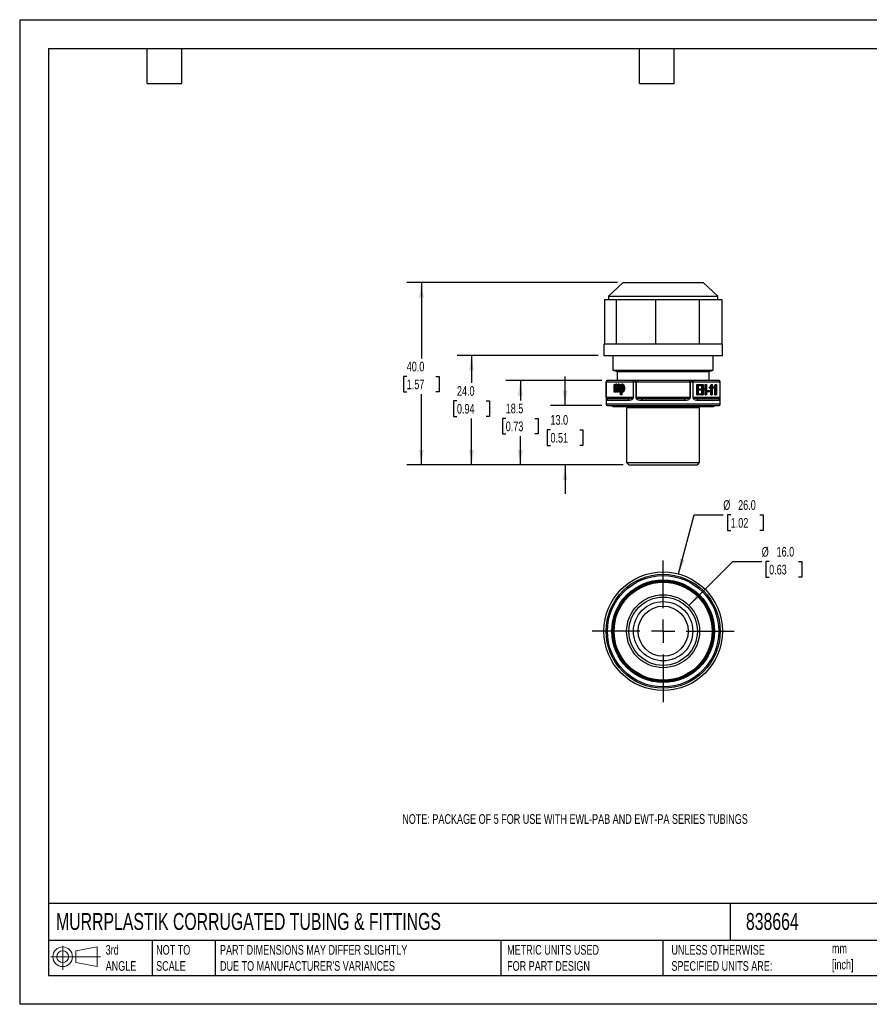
# Model space of a CAD drawing. Header units: millimetres. Extents: x 0 to 279, y 0 to 216.
# Tile 1 of 2: x 0 to 186, y 0 to 216. Entities that reach past the tile are written whole.
import ezdxf

# ---------------------------------------------------------------- set-up
doc = ezdxf.new("R2010")
doc.units = ezdxf.units.MM
doc.linetypes.add('CENTERX2', pattern=[20.32, 12.7, -2.54, 2.54, -2.54])
doc.layers.add('CENTER', color=40, linetype='CENTERX2')
doc.layers.add('DIMENSIONS', color=140, linetype='Continuous', lineweight=25)
doc.layers.add('TEXT', color=140, linetype='Continuous', lineweight=25)
doc.styles.add('SLDTEXTSTYLE0', font='TXT', dxfattribs={"width": 0.7})
doc.dimstyles.new('SLDDIMSTYLE0', dxfattribs={"dimtxt": 2.158008, "dimasz": 3.302, "dimexe": 0, "dimexo": 0.0625, "dimgap": 0.539502, "dimtad": 0, "dimtih": 1, "dimtoh": 1, "dimdec": 1, "dimrnd": 1e-09, "dimzin": 4, "dimdsep": 46, "dimtxsty": 'SLDTEXTSTYLE0', "dimsah": 1, "dimcen": 0.09, "dimadec": 0, "dimazin": 1, "dimtfac": 1, "dimtdec": 1, "dimtmove": 0, "dimatfit": 0, "dimfxl": 0, "dimfrac": 2, "dimtolj": 1, "dimtzin": 12, "dimarcsym": 0})
doc.dimstyles.new('SLDDIMSTYLE1', dxfattribs={"dimtxt": 2.158008, "dimasz": 3.302, "dimexe": 0, "dimexo": 0.0625, "dimgap": 0.539502, "dimtad": 0, "dimtih": 1, "dimtoh": 1, "dimdec": 1, "dimrnd": 1e-09, "dimzin": 12, "dimdsep": 46, "dimtxsty": 'SLDTEXTSTYLE0', "dimsah": 1, "dimcen": 0.09, "dimadec": 0, "dimazin": 3, "dimtfac": 1, "dimtdec": 1, "dimtofl": 0, "dimtmove": 0, "dimatfit": 3, "dimfxl": 0, "dimfrac": 2, "dimtolj": 1, "dimtzin": 12, "dimarcsym": 0})
doc.dimstyles.new('SLDDIMSTYLE2', dxfattribs={"dimtxt": 2.158008, "dimasz": 3.302, "dimexe": 0, "dimexo": 0.0625, "dimgap": 0.539502, "dimtad": 0, "dimtih": 1, "dimtoh": 1, "dimdec": 1, "dimrnd": 1e-09, "dimzin": 4, "dimdsep": 46, "dimtxsty": 'SLDTEXTSTYLE0', "dimsah": 1, "dimcen": 0.09, "dimadec": 0, "dimazin": 1, "dimtfac": 1, "dimtdec": 1, "dimtofl": 0, "dimtmove": 0, "dimatfit": 3, "dimfxl": 0, "dimfrac": 2, "dimtolj": 1, "dimtzin": 12, "dimarcsym": 0})
doc.dimstyles.new('SLDDIMSTYLE3', dxfattribs={"dimtxt": 2.158008, "dimasz": 3.302, "dimexe": 0, "dimexo": 0.0625, "dimgap": 0.539502, "dimtad": 0, "dimtih": 1, "dimtoh": 1, "dimdec": 1, "dimrnd": 1e-09, "dimzin": 4, "dimdsep": 46, "dimtxsty": 'SLDTEXTSTYLE0', "dimsah": 1, "dimcen": 0, "dimadec": 0, "dimazin": 1, "dimtfac": 1, "dimtdec": 1, "dimtofl": 0, "dimtmove": 0, "dimatfit": 3, "dimfxl": 0, "dimfrac": 2, "dimtolj": 1, "dimtzin": 12, "dimarcsym": 0})

# ---------------------------------------------------------------- blocks, each defined once
blk = doc.blocks.new('Block11')
at = {"color": 7, "linetype": 'Continuous', "lineweight": 18}
for p, q in [((2.59, 5.31), (2.59, 0)), ((5.48, 4.17), (10.18, 5.03)), ((10.18, 5.03), (10.18, 0.73)), ((0, 2.88), (10.87, 2.88)), ((5.48, 1.6), (5.48, 4.17)), ((5.48, 1.6), (10.18, 0.73))]:
    blk.add_line(p, q, dxfattribs=at)
for radius in [2.15, 1.29]:
    blk.add_circle((2.59, 2.88), radius, dxfattribs=at)
blk = doc.blocks.new('Block12')
at = {"color": 7, "linetype": 'Continuous'}
blk.add_blockref('Block11', (0, 0), dxfattribs=at)
blk = doc.blocks.new('_D')
at = {"layer": 'DIMENSIONS'}
for p, q in [((119.56, 131.28), (119.56, 137.63)), ((127.59, 131.28), (116.39, 131.28)), ((116.36, 125.99), (115.63, 125.99)), ((115.63, 125.99), (115.63, 122.56)), ((122.77, 125.99), (123.49, 125.99)), ((123.49, 125.99), (123.49, 122.56)), ((115.63, 122.56), (116.36, 122.56)), ((123.49, 122.56), (122.77, 122.56)), ((132.29, 118.28), (116.39, 118.28)), ((119.56, 118.28), (119.56, 111.93))]:
    blk.add_line(p, q, dxfattribs=at)
for points in [[(119.56, 131.28), (120.07, 134.58), (119.06, 134.58)], [(119.56, 118.28), (119.06, 114.98), (120.07, 114.98)]]:
    blk.add_solid(points, dxfattribs=at)
at = {"layer": 'DIMENSIONS', "char_height": 2.117, "attachment_point": 1, "style": 'SLDTEXTSTYLE0'}
for s, insert in [('13.0', (116.36, 129.2)), ('0.51', (116.36, 125.29))]:
    blk.add_mtext(s, dxfattribs=dict(at, insert=insert))
blk = doc.blocks.new('_D_1')
at = {"layer": 'DIMENSIONS'}
for p, q in [((127.59, 136.78), (106.58, 136.78)), ((109.76, 136.78), (109.76, 132.4)), ((106.55, 128.49), (105.83, 128.49)), ((105.83, 128.49), (105.83, 125.06)), ((112.96, 128.49), (113.69, 128.49)), ((113.69, 128.49), (113.69, 125.06)), ((105.83, 125.06), (106.55, 125.06)), ((109.76, 118.28), (109.76, 124.58)), ((113.69, 125.06), (112.96, 125.06)), ((132.29, 118.28), (106.58, 118.28))]:
    blk.add_line(p, q, dxfattribs=at)
for points in [[(109.76, 136.78), (109.25, 133.48), (110.27, 133.48)], [(109.76, 118.28), (110.27, 121.58), (109.25, 121.58)]]:
    blk.add_solid(points, dxfattribs=at)
at = {"layer": 'DIMENSIONS', "char_height": 2.117, "attachment_point": 1, "style": 'SLDTEXTSTYLE0'}
for s, insert in [('18.5', (106.55, 131.7)), ('0.73', (106.55, 127.79))]:
    blk.add_mtext(s, dxfattribs=dict(at, insert=insert))
blk = doc.blocks.new('_D_2')
at = {"layer": 'DIMENSIONS'}
for p, q in [((126.79, 142.28), (95.89, 142.28)), ((99.06, 142.28), (99.06, 136.25)), ((95.86, 132.34), (95.13, 132.34)), ((95.13, 132.34), (95.13, 128.91)), ((102.27, 132.34), (103, 132.34)), ((103, 132.34), (103, 128.91)), ((95.13, 128.91), (95.86, 128.91)), ((99.06, 118.28), (99.06, 128.43)), ((103, 128.91), (102.27, 128.91)), ((132.29, 118.28), (95.89, 118.28))]:
    blk.add_line(p, q, dxfattribs=at)
for points in [[(99.06, 142.28), (98.56, 138.98), (99.57, 138.98)], [(99.06, 118.28), (99.57, 121.58), (98.56, 121.58)]]:
    blk.add_solid(points, dxfattribs=at)
at = {"layer": 'DIMENSIONS', "char_height": 2.117, "attachment_point": 1, "style": 'SLDTEXTSTYLE0'}
for s, insert in [('24.0', (95.86, 135.55)), ('0.94', (95.86, 131.64))]:
    blk.add_mtext(s, dxfattribs=dict(at, insert=insert))
blk = doc.blocks.new('_D_3')
at = {"layer": 'DIMENSIONS'}
for p, q in [((131.04, 158.28), (84.88, 158.28)), ((88.06, 158.28), (88.06, 141.61)), ((84.85, 137.7), (84.13, 137.7)), ((84.13, 137.7), (84.13, 134.27)), ((91.26, 137.7), (91.99, 137.7)), ((91.99, 137.7), (91.99, 134.27)), ((84.13, 134.27), (84.85, 134.27)), ((91.99, 134.27), (91.26, 134.27)), ((88.06, 118.28), (88.06, 133.79)), ((132.29, 118.28), (84.88, 118.28))]:
    blk.add_line(p, q, dxfattribs=at)
for points in [[(88.06, 158.28), (87.55, 154.98), (88.56, 154.98)], [(88.06, 118.28), (88.56, 121.58), (87.55, 121.58)]]:
    blk.add_solid(points, dxfattribs=at)
at = {"layer": 'DIMENSIONS', "char_height": 2.117, "attachment_point": 1, "style": 'SLDTEXTSTYLE0'}
for s, insert in [('40.0', (84.85, 140.91)), ('1.57', (84.85, 137))]:
    blk.add_mtext(s, dxfattribs=dict(at, insert=insert))
blk = doc.blocks.new('_D_4')
at = {"layer": 'DIMENSIONS'}
for p, q in [((146.71, 87.47), (156.32, 97.08)), ((156.32, 97.08), (162.67, 97.08)), ((164.3, 97.08), (163.58, 97.08)), ((163.58, 97.08), (163.58, 93.65)), ((170.72, 97.08), (171.44, 97.08)), ((171.44, 97.08), (171.44, 93.65)), ((163.58, 93.65), (164.3, 93.65)), ((171.44, 93.65), (170.72, 93.65))]:
    blk.add_line(p, q, dxfattribs=at)
blk.add_solid([(146.71, 87.47), (149.41, 89.44), (148.69, 90.16)], dxfattribs=at)
at = {"layer": 'DIMENSIONS', "char_height": 2.117, "attachment_point": 1, "style": 'SLDTEXTSTYLE0'}
for s, insert in [('%%c', (162.67, 100.29)), ('16.0', (165.93, 100.29)), ('0.63', (164.3, 96.38))]:
    blk.add_mtext(s, dxfattribs=dict(at, insert=insert))
blk = doc.blocks.new('_D_5')
at = {"layer": 'DIMENSIONS'}
for p, q in [((144.42, 94.37), (147.89, 107.33)), ((147.89, 107.33), (154.24, 107.33)), ((155.87, 107.33), (155.15, 107.33)), ((155.15, 107.33), (155.15, 103.9)), ((162.29, 107.33), (163.01, 107.33)), ((163.01, 107.33), (163.01, 103.9)), ((155.15, 103.9), (155.87, 103.9)), ((163.01, 103.9), (162.29, 103.9))]:
    blk.add_line(p, q, dxfattribs=at)
blk.add_solid([(144.42, 94.37), (145.77, 97.43), (144.79, 97.69)], dxfattribs=at)
at = {"layer": 'DIMENSIONS', "char_height": 2.117, "attachment_point": 1, "style": 'SLDTEXTSTYLE0'}
for s, insert in [('%%c', (154.24, 110.54)), ('26.0', (157.5, 110.54)), ('1.02', (155.87, 106.63))]:
    blk.add_mtext(s, dxfattribs=dict(at, insert=insert))
blk = doc.blocks.new('SW_CENTERMARKSYMBOL_0')
at = {"layer": 'CENTER', "color": 0}
for p, q in [((0, 5.08), (0, 15.54)), ((0, 0), (0, 2.54)), ((-5.08, 0), (-15.54, 0)), ((0, 0), (-2.54, 0)), ((0, 0), (0, -2.54)), ((0, 0), (2.54, 0)), ((5.08, 0), (15.54, 0)), ((0, -5.08), (0, -15.54))]:
    blk.add_line(p, q, dxfattribs=at)

msp = doc.modelspace()

# ---------------------------------------------------------------- linework, layer by layer
at = {"color": 7, "linetype": 'Continuous'}
for p, q in [((0, 215.9), (0, 0)), ((0, 215.9), (279.4, 215.9)), ((279.4, 0), (0, 0))]:
    msp.add_line(p, q, dxfattribs=at)
for p, q in [((132.31, 158.28), (129.06, 155.28)), ((132.31, 158.28), (149.81, 158.28)), ((153.06, 155.28), (149.81, 158.28)), ((128.18, 154.58), (128.18, 144.78)), ((128.18, 154.58), (129.47, 154.58)), ((129.06, 155.28), (129.06, 154.58)), ((129.06, 155.28), (153.06, 155.28)), ((129.47, 154.58), (130.75, 154.58)), ((130.75, 154.58), (130.75, 144.78)), ((130.75, 154.58), (135.06, 154.58)), ((135.06, 154.58), (139.36, 154.58)), ((139.36, 154.58), (139.36, 144.78)), ((139.36, 154.58), (144.16, 154.58)), ((144.16, 154.58), (148.96, 154.58)), ((148.96, 154.58), (148.96, 144.78)), ((148.96, 154.58), (151.45, 154.58)), ((151.45, 154.58), (153.93, 154.58)), ((153.06, 154.58), (153.06, 155.28)), ((153.93, 154.58), (153.93, 144.78)), ((128.06, 144.78), (128.06, 142.28)), ((154.06, 144.78), (128.06, 144.78)), ((154.06, 142.28), (154.06, 144.78)), ((128.06, 142.28), (154.06, 142.28)), ((130.06, 142.28), (130.06, 139.02)), ((152.06, 139.02), (152.06, 142.28)), ((130.06, 139.02), (130.96, 138.78)), ((130.06, 139.02), (135.56, 139.02)), ((130.96, 138.78), (130.96, 136.78)), ((130.96, 138.78), (136.01, 138.78)), ((135.56, 139.02), (152.06, 139.02)), ((136.01, 138.78), (151.16, 138.78)), ((151.16, 138.78), (152.06, 139.02)), ((151.16, 136.78), (151.16, 138.78)), ((128.56, 136.48), (128.56, 131.58)), ((128.56, 136.48), (128.56, 133.08)), ((128.56, 136.48), (128.6, 136.48)), ((128.56, 136.48), (128.56, 136.48)), ((128.6, 133.08), (128.6, 136.48)), ((128.6, 136.48), (134.46, 136.48)), ((134.72, 136.78), (128.86, 136.78)), ((134.46, 136.48), (134.46, 133.08)), ((134.46, 136.48), (134.56, 136.48)), ((134.56, 133.08), (134.56, 136.48)), ((134.56, 136.48), (135.05, 136.48)), ((135.2, 136.78), (134.72, 136.78)), ((135.05, 136.48), (135.05, 133.08)), ((135.05, 136.48), (135.2, 136.48)), ((135.2, 136.78), (135.2, 136.48)), ((146.92, 136.78), (135.2, 136.78)), ((135.2, 133.08), (135.2, 136.48)), ((135.2, 136.48), (146.92, 136.48)), ((146.92, 136.48), (146.92, 136.78)), ((147.39, 136.78), (146.92, 136.78)), ((146.92, 136.48), (146.92, 133.08)), ((146.92, 136.48), (147.06, 136.48)), ((147.06, 133.08), (147.06, 136.48)), ((147.06, 136.48), (147.55, 136.48)), ((153.25, 136.78), (147.39, 136.78)), ((147.55, 136.48), (147.55, 133.08)), ((147.55, 136.48), (147.65, 136.48)), ((147.65, 133.08), (147.65, 136.48)), ((147.65, 136.48), (153.51, 136.48)), ((153.51, 136.48), (153.51, 133.08)), ((153.51, 136.48), (153.55, 136.48)), ((153.55, 133.08), (153.55, 136.48)), ((153.55, 136.48), (153.56, 136.48)), ((153.56, 131.58), (153.56, 136.48)), ((130.35, 134.24), (130.35, 135.91)), ((130.35, 135.91), (130.47, 135.91)), ((130.49, 134.24), (130.35, 134.24)), ((130.47, 135.91), (130.47, 135.68)), ((130.65, 135.91), (130.47, 135.91)), ((130.49, 135.11), (130.49, 134.24)), ((130.66, 135.11), (130.49, 135.11)), ((130.66, 134.24), (130.49, 134.24)), ((130.66, 135.11), (130.66, 134.24)), ((130.9, 135.95), (130.73, 135.95)), ((130.84, 134.24), (130.84, 135.33)), ((130.98, 134.24), (130.84, 134.24)), ((130.98, 135.21), (130.98, 134.24)), ((131.16, 135.21), (130.98, 135.21)), ((131.16, 134.24), (130.98, 134.24)), ((131.16, 135.21), (131.16, 134.24)), ((131.39, 135.95), (131.22, 135.95)), ((131.34, 134.24), (131.34, 135.29)), ((131.48, 134.24), (131.34, 134.24)), ((131.48, 135.39), (131.48, 134.24)), ((131.65, 135.39), (131.48, 135.39)), ((131.65, 134.24), (131.48, 134.24)), ((131.65, 135.39), (131.65, 134.24)), ((131.69, 133.61), (131.69, 135.91)), ((131.69, 135.91), (131.81, 135.91)), ((131.81, 135.91), (131.81, 135.69)), ((131.99, 135.91), (131.81, 135.91)), ((131.99, 135.07), (131.81, 135.07)), ((131.83, 134.42), (131.83, 133.61)), ((132, 134.23), (132, 133.61)), ((132.22, 134.21), (132.05, 134.21)), ((132.23, 135.95), (132.06, 135.95)), ((132.58, 135.09), (132.41, 135.09)), ((148.43, 133.62), (148.43, 135.92)), ((148.43, 135.92), (148.61, 135.92)), ((148.61, 133.62), (148.61, 135.92)), ((148.61, 135.92), (149.44, 135.92)), ((149.44, 135.65), (148.76, 135.65)), ((148.76, 135.65), (148.76, 134.95)), ((148.76, 134.95), (149.4, 134.95)), ((149.4, 134.68), (148.76, 134.68)), ((148.76, 134.68), (148.76, 133.9)), ((148.76, 133.9), (149.47, 133.9)), ((149.4, 134.95), (149.4, 134.68)), ((149.44, 135.92), (149.44, 135.65)), ((149.47, 133.9), (149.47, 133.62)), ((149.51, 133.62), (149.51, 135.92)), ((149.51, 135.92), (149.68, 135.92)), ((149.68, 133.62), (149.68, 135.92)), ((149.68, 135.92), (149.83, 135.92)), ((149.83, 135.92), (149.83, 134.98)), ((149.83, 134.98), (150.43, 134.98)), ((150.43, 134.71), (149.83, 134.71)), ((149.83, 134.71), (149.83, 133.62)), ((150.26, 134.98), (150.26, 135.92)), ((150.26, 135.92), (150.43, 135.92)), ((150.26, 133.62), (150.26, 134.71)), ((150.43, 134.98), (150.43, 135.92)), ((150.43, 135.92), (150.58, 135.92)), ((150.43, 133.62), (150.43, 134.71)), ((150.58, 135.92), (150.58, 133.62)), ((150.59, 134.31), (150.59, 134.6)), ((150.59, 134.6), (150.76, 134.6)), ((150.59, 134.31), (150.76, 134.31)), ((150.76, 134.31), (150.76, 134.6)), ((150.76, 134.6), (151.2, 134.6)), ((151.2, 134.31), (150.76, 134.31)), ((151.2, 134.6), (151.2, 134.31)), ((151.25, 135.08), (151.25, 135.36)), ((151.25, 135.36), (151.42, 135.36)), ((151.25, 135.08), (151.42, 135.08)), ((151.42, 135.08), (151.42, 135.36)), ((151.53, 133.62), (151.53, 135.19)), ((151.58, 135.93), (151.75, 135.93)), ((151.7, 133.62), (151.7, 135.42)), ((151.75, 135.93), (151.84, 135.93)), ((151.84, 135.93), (151.84, 133.62)), ((152.14, 135.08), (152.14, 135.36)), ((152.14, 135.36), (152.31, 135.36)), ((152.14, 135.08), (152.31, 135.08)), ((152.31, 135.08), (152.31, 135.36)), ((152.42, 133.62), (152.42, 135.19)), ((152.47, 135.93), (152.65, 135.93)), ((152.6, 133.62), (152.6, 135.42)), ((152.65, 135.93), (152.74, 135.93)), ((152.74, 135.93), (152.74, 133.62)), ((128.6, 133.08), (128.56, 133.08)), ((134.46, 133.08), (128.6, 133.08)), ((128.67, 132.48), (133.39, 132.48)), ((133.57, 132.78), (128.97, 132.78)), ((131.83, 133.61), (131.69, 133.61)), ((132, 133.61), (131.83, 133.61)), ((134.46, 133.08), (134.56, 133.08)), ((135.2, 133.08), (135.05, 133.08)), ((146.92, 133.08), (135.2, 133.08)), ((136.34, 132.48), (145.77, 132.48)), ((145.66, 132.78), (136.46, 132.78)), ((146.92, 133.08), (147.06, 133.08)), ((147.65, 133.08), (147.55, 133.08)), ((153.51, 133.08), (147.65, 133.08)), ((148.43, 133.62), (148.61, 133.62)), ((153.14, 132.78), (148.54, 132.78)), ((149.47, 133.62), (148.61, 133.62)), ((148.73, 132.48), (153.44, 132.48)), ((149.51, 133.62), (149.68, 133.62)), ((149.83, 133.62), (149.68, 133.62)), ((150.26, 133.62), (150.43, 133.62)), ((150.58, 133.62), (150.43, 133.62)), ((151.53, 133.62), (151.7, 133.62)), ((151.84, 133.62), (151.7, 133.62)), ((152.42, 133.62), (152.6, 133.62)), ((152.74, 133.62), (152.6, 133.62)), ((153.51, 133.08), (153.55, 133.08)), ((153.56, 131.58), (128.56, 131.58)), ((128.86, 131.28), (153.26, 131.28)), ((130.01, 131.08), (152.11, 131.08)), ((133.06, 130.78), (133.06, 118.78)), ((149.06, 130.78), (133.06, 130.78)), ((133.56, 131.08), (133.56, 130.78)), ((148.56, 130.78), (148.56, 131.08)), ((149.06, 118.78), (149.06, 130.78)), ((133.06, 118.78), (133.56, 118.28)), ((133.06, 118.78), (149.06, 118.78)), ((148.56, 118.28), (149.06, 118.78)), ((133.56, 118.28), (148.56, 118.28))]:
    msp.add_line(p, q)
at = {"flags": 128}
for points in [[(134.72, 136.78), (134.69, 136.77), (134.66, 136.75), (134.63, 136.73), (134.61, 136.69), (134.59, 136.64), (134.58, 136.59), (134.57, 136.54), (134.56, 136.48)], [(135.05, 136.48), (135.05, 136.54), (135.06, 136.59), (135.08, 136.64), (135.09, 136.69), (135.12, 136.73), (135.14, 136.75), (135.17, 136.77), (135.2, 136.78)], [(146.92, 136.78), (146.95, 136.77), (146.97, 136.75), (147, 136.73), (147.02, 136.69), (147.04, 136.64), (147.05, 136.59), (147.06, 136.54), (147.06, 136.48)], [(147.55, 136.48), (147.55, 136.54), (147.54, 136.59), (147.52, 136.64), (147.5, 136.69), (147.48, 136.73), (147.45, 136.75), (147.42, 136.77), (147.39, 136.78)], [(133.57, 132.78), (133.53, 132.77), (133.5, 132.75), (133.47, 132.73), (133.44, 132.69), (133.42, 132.64), (133.4, 132.59), (133.39, 132.54), (133.39, 132.48)], [(136.46, 132.78), (136.44, 132.77), (136.41, 132.75), (136.39, 132.73), (136.38, 132.69), (136.36, 132.64), (136.35, 132.59), (136.35, 132.54), (136.34, 132.48)], [(145.66, 132.78), (145.68, 132.77), (145.7, 132.75), (145.72, 132.73), (145.74, 132.69), (145.75, 132.64), (145.76, 132.59), (145.77, 132.54), (145.77, 132.48)]]:
    msp.add_lwpolyline(points, dxfattribs=at)
for radius in [13, 12.5, 12.2, 11.25, 11.05, 10.95, 10.75, 8, 7.5, 6.5, 5.5]:
    msp.add_circle((141.06, 81.81), radius)
for centre, radius, start, end in [((128.86, 136.48), 0.3, 90, 180), ((128.86, 136.48), 0.3, 90.0072, 180.0072), ((128.88, 136.5), 0.282, 94.4019, 183.8113), ((134.74, 136.5), 0.282, 94.4019, 183.8113), ((147.37, 136.5), 0.282, 356.1887, 85.5981), ((153.23, 136.5), 0.282, 356.1887, 85.5981), ((153.25, 136.48), 0.3, 359.9928, 89.9928), ((153.26, 136.48), 0.3, 0, 90), ((128.97, 132.48), 0.299, 90.2713, 180.2688), ((148.44, 132.52), 0.289, 351.9677, 61.5262), ((153.14, 132.48), 0.299, 359.7312, 89.7287), ((128.86, 131.58), 0.3, 180, 270), ((130.01, 131.28), 0.2, 180, 270), ((152.11, 131.28), 0.2, 270, 0), ((153.26, 131.58), 0.3, 270, 0)]:
    msp.add_arc(centre, radius, start, end)
for points in [[(130.47, 135.68), (130.51, 135.8), (130.64, 135.95), (130.73, 135.95)], [(130.84, 135.33), (130.84, 135.52), (130.77, 135.7), (130.69, 135.7)], [(130.73, 135.95), (130.82, 135.95), (130.94, 135.79), (130.96, 135.66)], [(130.96, 135.66), (131.03, 135.85), (131.11, 135.95), (131.22, 135.95)], [(131.19, 135.7), (131.1, 135.7), (130.98, 135.47), (130.98, 135.21)], [(131.22, 135.95), (131.34, 135.95), (131.48, 135.67), (131.48, 135.39)], [(131.39, 135.95), (131.52, 135.95), (131.65, 135.67), (131.65, 135.39)], [(131.81, 135.69), (131.86, 135.82), (131.97, 135.95), (132.06, 135.95)], [(131.81, 135.07), (131.81, 135.39), (131.95, 135.73), (132.04, 135.73)], [(132.04, 134.44), (131.94, 134.44), (131.81, 134.75), (131.81, 135.07)], [(132.05, 134.21), (131.98, 134.21), (131.86, 134.33), (131.83, 134.42)], [(132.04, 135.73), (132.13, 135.73), (132.26, 135.41), (132.26, 135.09)], [(132.26, 135.09), (132.26, 134.76), (132.13, 134.44), (132.04, 134.44)], [(151.25, 135.36), (151.37, 135.47), (151.54, 135.78), (151.58, 135.93)], [(151.42, 135.36), (151.54, 135.47), (151.72, 135.78), (151.75, 135.93)], [(151.7, 135.42), (151.65, 135.33), (151.49, 135.13), (151.42, 135.08)], [(152.14, 135.36), (152.26, 135.47), (152.44, 135.78), (152.47, 135.93)], [(152.31, 135.36), (152.43, 135.47), (152.61, 135.78), (152.65, 135.93)], [(152.6, 135.42), (152.55, 135.33), (152.38, 135.13), (152.31, 135.08)]]:
    msp.add_open_spline(points, degree=3)
for points, knots in [([(130.69, 135.7), (130.65, 135.7), (130.6, 135.64), (130.51, 135.42), (130.49, 135.26), (130.49, 135.11)], [0, 0, 0, 0, 0.5, 0.5, 1, 1, 1, 1]), ([(130.78, 135.62), (130.77, 135.61), (130.75, 135.58), (130.71, 135.49), (130.67, 135.33), (130.67, 135.2), (130.66, 135.11)], [0, 0, 0, 0, 0.090433, 0.313547, 0.548927, 1, 1, 1, 1]), ([(130.9, 135.95), (130.93, 135.94), (130.98, 135.93), (131.03, 135.87), (131.05, 135.84)], [0, 0, 0, 0, 0.503633, 1, 1, 1, 1]), ([(131.27, 135.63), (131.26, 135.63), (131.24, 135.6), (131.21, 135.51), (131.17, 135.38), (131.16, 135.27), (131.16, 135.21)], [0, 0, 0, 0, 0.049511, 0.321969, 0.658157, 1, 1, 1, 1]), ([(131.34, 135.29), (131.34, 135.41), (131.32, 135.51), (131.26, 135.66), (131.22, 135.7), (131.19, 135.7)], [0, 0, 0, 0, 0.5, 0.5, 1, 1, 1, 1]), ([(132.13, 135.65), (132.13, 135.65), (132.1, 135.6), (132.05, 135.48), (132, 135.28), (131.99, 135.14), (131.99, 135.07)], [0, 0, 0, 0, 0.0269, 0.355811, 0.677725, 1, 1, 1, 1]), ([(131.99, 135.07), (131.99, 134.98), (132, 134.81), (132.06, 134.62), (132.11, 134.54), (132.12, 134.51)], [0, 0, 0, 0, 0.418779, 0.815319, 1, 1, 1, 1]), ([(132.41, 135.09), (132.41, 135.01), (132.4, 134.9), (132.35, 134.69), (132.32, 134.59), (132.25, 134.41), (132.2, 134.34), (132.12, 134.24), (132.08, 134.21), (132.05, 134.21)], [0, 0, 0, 0, 0.25, 0.25, 0.5, 0.5, 0.75, 0.75, 1, 1, 1, 1]), ([(132.06, 135.95), (132.09, 135.95), (132.13, 135.92), (132.22, 135.82), (132.26, 135.75), (132.33, 135.57), (132.36, 135.47), (132.4, 135.27), (132.41, 135.17), (132.41, 135.09)], [0, 0, 0, 0, 0.25, 0.25, 0.5, 0.5, 0.75, 0.75, 1, 1, 1, 1]), ([(132.58, 135.09), (132.58, 135.07), (132.58, 135.02), (132.57, 134.95), (132.56, 134.88), (132.55, 134.78), (132.51, 134.65), (132.46, 134.51), (132.41, 134.39), (132.35, 134.3), (132.3, 134.25), (132.26, 134.21), (132.23, 134.21), (132.22, 134.21)], [0, 0, 0, 0, 0.0539198, 0.1113143, 0.1727833, 0.2388156, 0.3792764, 0.5229868, 0.6559729, 0.7821194, 0.8654883, 0.9372788, 1, 1, 1, 1]), ([(132.23, 135.95), (132.24, 135.95), (132.25, 135.95), (132.28, 135.94), (132.3, 135.92), (132.33, 135.89), (132.37, 135.85), (132.42, 135.77), (132.47, 135.65), (132.52, 135.52), (132.55, 135.38), (132.57, 135.27), (132.58, 135.18), (132.58, 135.12), (132.58, 135.09)], [0, 0, 0, 0, 0.039559, 0.081366, 0.12612, 0.174394, 0.226644, 0.351697, 0.486075, 0.626209, 0.766106, 0.851273, 0.928843, 1, 1, 1, 1]), ([(128.56, 133.08), (128.56, 133.01), (128.56, 132.94), (128.56, 132.83), (128.56, 132.78), (128.57, 132.67), (128.58, 132.62), (128.61, 132.5), (128.64, 132.48), (128.67, 132.48)], [0, 0, 0, 0, 0.125, 0.125, 0.25, 0.25, 0.5, 0.5, 1, 1, 1, 1]), ([(128.97, 132.78), (128.89, 132.78), (128.81, 132.79), (128.71, 132.85), (128.68, 132.87), (128.64, 132.93), (128.62, 132.95), (128.61, 133.01), (128.6, 133.04), (128.6, 133.08)], [0, 0, 0, 0, 0.5, 0.5, 0.75, 0.75, 0.875, 0.875, 1, 1, 1, 1]), ([(133.39, 132.48), (133.61, 132.48), (133.84, 132.5), (134.17, 132.62), (134.28, 132.67), (134.43, 132.78), (134.47, 132.83), (134.54, 132.94), (134.56, 133.01), (134.56, 133.08)], [0, 0, 0, 0, 0.5, 0.5, 0.75, 0.75, 0.875, 0.875, 1, 1, 1, 1]), ([(134.46, 133.08), (134.46, 133.04), (134.44, 133.01), (134.39, 132.95), (134.36, 132.93), (134.25, 132.87), (134.17, 132.85), (133.92, 132.79), (133.74, 132.78), (133.57, 132.78)], [0, 0, 0, 0, 0.125, 0.125, 0.25, 0.25, 0.5, 0.5, 1, 1, 1, 1]), ([(135.05, 133.08), (135.05, 133.01), (135.07, 132.94), (135.15, 132.83), (135.19, 132.78), (135.35, 132.67), (135.46, 132.62), (135.83, 132.5), (136.09, 132.48), (136.34, 132.48)], [0, 0, 0, 0, 0.125, 0.125, 0.25, 0.25, 0.5, 0.5, 1, 1, 1, 1]), ([(136.46, 132.78), (136.21, 132.78), (135.95, 132.79), (135.6, 132.85), (135.48, 132.87), (135.33, 132.93), (135.29, 132.95), (135.22, 133.01), (135.2, 133.04), (135.2, 133.08)], [0, 0, 0, 0, 0.5, 0.5, 0.75, 0.75, 0.875, 0.875, 1, 1, 1, 1]), ([(146.92, 133.08), (146.92, 133.04), (146.89, 133.01), (146.83, 132.95), (146.78, 132.93), (146.63, 132.87), (146.52, 132.85), (146.16, 132.79), (145.91, 132.78), (145.66, 132.78)], [0, 0, 0, 0, 0.125, 0.125, 0.25, 0.25, 0.5, 0.5, 1, 1, 1, 1]), ([(145.77, 132.48), (146.03, 132.48), (146.29, 132.5), (146.65, 132.62), (146.77, 132.67), (146.92, 132.78), (146.97, 132.83), (147.04, 132.94), (147.06, 133.01), (147.06, 133.08)], [0, 0, 0, 0, 0.5, 0.5, 0.75, 0.75, 0.875, 0.875, 1, 1, 1, 1]), ([(147.55, 133.08), (147.55, 133.01), (147.57, 132.94), (147.64, 132.83), (147.69, 132.78), (147.83, 132.67), (147.94, 132.62), (148.28, 132.5), (148.51, 132.48), (148.73, 132.48)], [0, 0, 0, 0, 0.125, 0.125, 0.25, 0.25, 0.5, 0.5, 1, 1, 1, 1]), ([(148.54, 132.78), (148.37, 132.78), (148.2, 132.79), (147.95, 132.85), (147.86, 132.87), (147.75, 132.93), (147.72, 132.95), (147.67, 133.01), (147.65, 133.04), (147.65, 133.08)], [0, 0, 0, 0, 0.5, 0.5, 0.75, 0.75, 0.875, 0.875, 1, 1, 1, 1]), ([(148.58, 132.77), (148.55, 132.77), (148.5, 132.77), (148.44, 132.78), (148.41, 132.78)], [0, 0, 0, 0, 0.502031, 1, 1, 1, 1]), ([(153.51, 133.08), (153.51, 133.04), (153.51, 133.01), (153.49, 132.95), (153.48, 132.93), (153.44, 132.87), (153.4, 132.85), (153.3, 132.79), (153.22, 132.78), (153.14, 132.78)], [0, 0, 0, 0, 0.125, 0.125, 0.25, 0.25, 0.5, 0.5, 1, 1, 1, 1]), ([(153.44, 132.48), (153.48, 132.48), (153.51, 132.5), (153.54, 132.62), (153.54, 132.67), (153.55, 132.78), (153.55, 132.83), (153.55, 132.94), (153.55, 133.01), (153.55, 133.08)], [0, 0, 0, 0, 0.5, 0.5, 0.75, 0.75, 0.875, 0.875, 1, 1, 1, 1])]:
    msp.add_open_spline(points, degree=3, knots=knots)
at = {"layer": 'TEXT'}
for p, q in [((6.35, 209.55), (273.05, 209.55)), ((6.35, 209.55), (6.35, 6.35)), ((27.94, 201.93), (27.94, 209.55)), ((35.56, 201.93), (35.56, 209.55)), ((135.89, 201.93), (135.89, 209.55)), ((143.51, 201.93), (143.51, 209.55)), ((27.94, 201.93), (35.56, 201.93)), ((135.89, 201.93), (143.51, 201.93)), ((273.05, 22.13), (6.35, 22.13)), ((155.76, 22.13), (155.76, 13.97)), ((273.05, 13.97), (6.35, 13.97)), ((29.04, 13.97), (29.04, 6.35)), ((42.84, 13.97), (42.84, 6.35)), ((105.48, 13.97), (105.48, 6.35)), ((141, 13.97), (141, 6.35)), ((6.35, 6.35), (273.05, 6.35))]:
    msp.add_line(p, q, dxfattribs=at)

# ---------------------------------------------------------------- block references
at = {"layer": 'CENTER'}
msp.add_blockref('SW_CENTERMARKSYMBOL_0', (141.06, 81.81), dxfattribs=at)
at = {"layer": 'TEXT'}
msp.add_blockref('Block12', (6.84, 7.55), dxfattribs=at)

# ---------------------------------------------------------------- texts
at = {"layer": 'DIMENSIONS', "insert": (83.87, 41.69), "char_height": 2.1167, "attachment_point": 1, "style": 'SLDTEXTSTYLE0'}
msp.add_mtext('NOTE: PACKAGE OF 5 FOR USE WITH EWL-PAB AND EWT-PA SERIES TUBINGS', dxfattribs=at)
at = {"layer": 'TEXT', "attachment_point": 1, "style": 'SLDTEXTSTYLE0'}
for s, insert, char_height in [('MURRPLASTIK CORRUGATED TUBING & FITTINGS', (7.97, 20.02), 3.7042), ('838664', (159.21, 20.02), 3.704), ('3rd^JANGLE', (18.85, 13), 2.117), ('NOT TO^JSCALE', (29.91, 13), 2.1167), ("PART DIMENSIONS MAY DIFFER SLIGHTLY ^JDUE TO MANUFACTURER'S VARIANCES", (43.91, 13), 2.1167), ('METRIC UNITS USED ^JFOR PART DESIGN', (106.85, 13), 2.1167), ('UNLESS OTHERWISE ^JSPECIFIED UNITS ARE:', (142.87, 13), 2.1167), ('mm^J[inch]', (178.06, 13.33), 2.117)]:
    msp.add_mtext(s, dxfattribs=dict(at, insert=insert, char_height=char_height))

# ---------------------------------------------------------------- dimensions: what is measured, and where the dimension line sits
at = {"layer": 'DIMENSIONS'}
for base, p2, dimstyle, picture, middle in [((88.06, 158.28), (132.31, 158.28), 'SLDDIMSTYLE2', '_D_3', (88.06, 137.7)), ((99.06, 142.28), (128.06, 142.28), 'SLDDIMSTYLE2', '_D_2', (99.06, 132.34)), ((109.76, 136.78), (128.86, 136.78), 'SLDDIMSTYLE1', '_D_1', (109.76, 128.49)), ((119.56, 131.28), (128.86, 131.28), 'SLDDIMSTYLE0', '_D', (119.56, 125.99))]:
    dim = msp.add_linear_dim(base=base, p1=(133.56, 118.28), p2=p2, angle=90, dimstyle=dimstyle, dxfattribs=at)
    dim.commit()
    dim.dimension.update_dxf_attribs({"geometry": picture, "text_midpoint": middle, "dimtype": 160})
for p1, p2, picture, middle in [((137.69, 69.25), (144.42, 94.37), '_D_5', (159.08, 107.33)), ((135.4, 76.15), (146.71, 87.47), '_D_4', (167.51, 97.08))]:
    dim = msp.add_diameter_dim_2p(p1=p1, p2=p2, dimstyle='SLDDIMSTYLE3', dxfattribs=at)
    dim.commit()
    dim.dimension.update_dxf_attribs({"geometry": picture, "text_midpoint": middle, "dimtype": 163})

doc.saveas('drawing.dxf')
